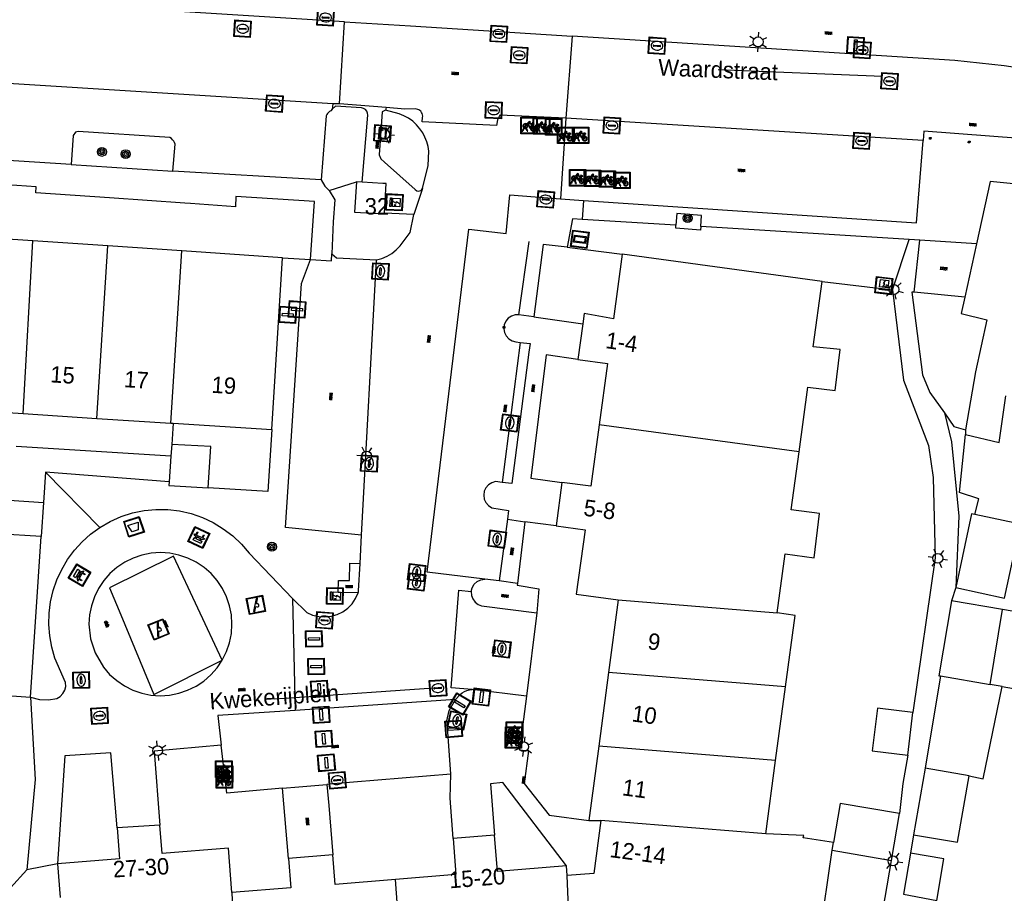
# Model space of a CAD drawing. Header units: metres. Extents: x 93870 to 95789, y 463036 to 464040.
# Tile 237 of 256: x 94684 to 94744, y 463854 to 463907. Entities that reach past the tile are written whole.
import ezdxf
from ezdxf.enums import TextEntityAlignment as Align

# ---------------------------------------------------------------- set-up
doc = ezdxf.new("R2010")
doc.units = ezdxf.units.M
doc.header["$LTSCALE"] = 25.4
for name, color, linetype in [('B_BEBOUWINGSGRENS_0', 1, 'Continuous'), ('B_LUIFEL_1', 200, 'Continuous'), ('B_TUSSENMUUR_0', 7, 'Continuous'), ('G_GRENS_ALGEMEEN_0', 7, 'Continuous'), ('Q_AFVALBAK_0', 7, 'Continuous'), ('Q_BANK_0', 7, 'Continuous'), ('Q_BIGGENRUG_LIJN_0', 7, 'Continuous'), ('Q_BOOM_0', 3, 'Continuous'), ('Q_BRANDKRAAN_0', 5, 'Continuous'), ('Q_ELEKTRAKAST_0', 7, 'Continuous'), ('Q_FIETSENREK_0', 6, 'Continuous'), ('Q_INSPECTIE_OF_RIOOLPUT_0', 253, 'Continuous'), ('Q_KOLK_0', 254, 'Continuous'), ('Q_LICHTMAST_0', 2, 'Continuous'), ('Q_OPLAADPAAL_0', 7, 'Continuous'), ('Q_SPEELVOORZIENING_0', 45, 'Continuous'), ('Q_STRAATNAAMBORD_0', 7, 'Continuous'), ('Q_VERKEERSBORDPAAL_0', 40, 'Continuous'), ('Q_WATERLEIDINGPUT_0', 5, 'Continuous'), ('S_GBKN_SYMBOOL_GV_GROOT_0', 7, 'Continuous'), ('S_GBKN_SYMBOOL_OV_GROOT_0', 7, 'Continuous'), ('T_CULTUURGRENS_0', 76, 'Continuous'), ('T_HAAG_0', 87, 'Continuous'), ('T_HEK_0', 57, 'Continuous'), ('T_HEK_1', 57, 'Continuous'), ('T_MUUR_30CM_0', 10, 'Continuous'), ('V_WEGGRENS_0', 7, 'Continuous'), ('Z_GBKN_HUISNUMMER_0', 252, 'Continuous'), ('Z_STRAATNAAM_0', 252, 'Continuous')]:
    doc.layers.add(name, color=color, linetype=linetype)
doc.layers.add('Q_PAAL_STEEN_0', color=7, linetype='Continuous', true_color=0xa97373)
doc.layers.add('Q_PAALTJE_0', color=7, linetype='Continuous', true_color=0x666666)

# ---------------------------------------------------------------- blocks, each defined once
blk = doc.blocks.new('Q_AFVALBAK')
for points in [[(-0.5, 0.5), (0.5, 0.5), (0.5, -0.5), (-0.5, -0.5)], [(-0.336, 0.197), (0.331, 0.197), (0.19, -0.251), (-0.196, -0.251)]]:
    blk.add_lwpolyline(points, close=True)
blk.add_lwpolyline([(-0.442, 0.464), (0.438, 0.464, -0.414214), (0.459, 0.442), (0.459, -0.437, -0.414214), (0.438, -0.459), (-0.442, -0.459, -0.414214), (-0.463, -0.437), (-0.463, 0.442), (-0.463, 0.444), (-0.463, 0.446), (-0.463, 0.448), (-0.462, 0.45), (-0.461, 0.451), (-0.46, 0.453), (-0.459, 0.455), (-0.458, 0.456), (-0.457, 0.457), (-0.456, 0.459), (-0.454, 0.46), (-0.453, 0.461), (-0.451, 0.462), (-0.449, 0.462), (-0.447, 0.463), (-0.446, 0.463), (-0.444, 0.464), (-0.442, 0.464)], format="xyb")
blk = doc.blocks.new('Q_STRAATNAAMBORD')
for points in [[(-0.5, 0.5), (0.5, 0.5), (0.5, -0.5), (-0.5, -0.5)], [(-0.369, 0.22), (0.358, 0.22), (0.358, -0.214), (-0.369, -0.214)]]:
    blk.add_lwpolyline(points, close=True)
for points in [[(-0.442, 0.464), (0.438, 0.464, -0.414214), (0.459, 0.442), (0.459, -0.437, -0.414214), (0.438, -0.459), (-0.442, -0.459, -0.414214), (-0.463, -0.437), (-0.463, 0.442), (-0.463, 0.444), (-0.463, 0.446), (-0.463, 0.448), (-0.462, 0.45), (-0.461, 0.451), (-0.46, 0.453), (-0.459, 0.455), (-0.458, 0.456), (-0.457, 0.457), (-0.456, 0.459), (-0.454, 0.46), (-0.453, 0.461), (-0.451, 0.462), (-0.449, 0.462), (-0.447, 0.463), (-0.446, 0.463), (-0.444, 0.464), (-0.442, 0.464)], [(-0.287, 0.16), (0.281, 0.16, -0.414214), (0.303, 0.139), (0.303, -0.134, -0.414214), (0.281, -0.156), (-0.287, -0.156, -0.414214), (-0.308, -0.134), (-0.308, 0.139), (-0.308, 0.14), (-0.308, 0.142), (-0.307, 0.144), (-0.307, 0.146), (-0.306, 0.148), (-0.305, 0.149), (-0.304, 0.151), (-0.303, 0.152), (-0.302, 0.154), (-0.3, 0.155), (-0.299, 0.156), (-0.297, 0.157), (-0.296, 0.158), (-0.294, 0.159), (-0.292, 0.159), (-0.29, 0.16), (-0.288, 0.16), (-0.287, 0.16)]]:
    blk.add_lwpolyline(points, format="xyb")
blk = doc.blocks.new('Q_OPLAADPAAL')
for points in [[(-0.5, 0.5), (0.5, 0.5), (0.5, -0.5), (-0.5, -0.5)], [(-0.08, 0.333), (0.071, 0.333), (0.071, -0.329), (-0.08, -0.329)]]:
    blk.add_lwpolyline(points, close=True)
blk.add_lwpolyline([(-0.442, 0.464), (0.438, 0.464, -0.414214), (0.459, 0.442), (0.459, -0.437, -0.414214), (0.438, -0.459), (-0.442, -0.459, -0.414214), (-0.463, -0.437), (-0.463, 0.442), (-0.463, 0.444), (-0.463, 0.446), (-0.463, 0.448), (-0.462, 0.45), (-0.461, 0.451), (-0.46, 0.453), (-0.459, 0.455), (-0.458, 0.456), (-0.457, 0.457), (-0.456, 0.459), (-0.454, 0.46), (-0.453, 0.461), (-0.451, 0.462), (-0.449, 0.462), (-0.447, 0.463), (-0.446, 0.463), (-0.444, 0.464), (-0.442, 0.464)], format="xyb")
blk = doc.blocks.new('Q_ELEKTRAKAST')
for points in [[(-0.5, 0.5), (0.5, 0.5), (0.5, -0.5), (-0.5, -0.5)], [(-0.262, 0.264), (0.25, 0.264), (0.25, 0.187), (-0.262, 0.187)], [(-0.262, 0.107), (0.25, 0.107), (0.25, -0.332), (-0.262, -0.332)]]:
    blk.add_lwpolyline(points, close=True)
blk.add_lwpolyline([(-0.442, 0.464), (0.438, 0.464, -0.414214), (0.459, 0.442), (0.459, -0.437, -0.414214), (0.438, -0.459), (-0.442, -0.459, -0.414214), (-0.463, -0.437), (-0.463, 0.442), (-0.463, 0.444), (-0.463, 0.446), (-0.463, 0.448), (-0.462, 0.45), (-0.461, 0.451), (-0.46, 0.453), (-0.459, 0.455), (-0.458, 0.456), (-0.457, 0.457), (-0.456, 0.459), (-0.454, 0.46), (-0.453, 0.461), (-0.451, 0.462), (-0.449, 0.462), (-0.447, 0.463), (-0.446, 0.463), (-0.444, 0.464), (-0.442, 0.464)], format="xyb")
blk.add_lwpolyline([(-0.177, 0.001, -1), (-0.177, -0.069, -1)], format="xyb", close=True)
blk.add_lwpolyline([(0.044, 0.088), (-0.056, -0.112), (0.044, -0.112), (-0.056, -0.312)])
blk = doc.blocks.new('Q_LICHTMAST')
for points in [[(0, 0.3), (0, 0.6)], [(-0.26, 0.15), (-0.52, 0.3)], [(0.26, 0.15), (0.52, 0.3)], [(-0.26, -0.15), (-0.52, -0.3)], [(0, -0.3), (0, -0.6)], [(0.26, -0.15), (0.52, -0.3)]]:
    blk.add_lwpolyline(points)
blk.add_circle((0, 0), 0.3)
blk = doc.blocks.new('Q_VERKEERSBORDPAAL')
for points in [[(-0.5, 0.5), (0.5, 0.5), (0.5, -0.5), (-0.5, -0.5)], [(-0.08, 0.333), (0.071, 0.333), (0.071, -0.329), (-0.08, -0.329)]]:
    blk.add_lwpolyline(points, close=True)
blk.add_lwpolyline([(-0.442, 0.464), (0.438, 0.464, -0.414214), (0.459, 0.442), (0.459, -0.437, -0.414214), (0.438, -0.459), (-0.442, -0.459, -0.414214), (-0.463, -0.437), (-0.463, 0.442), (-0.463, 0.444), (-0.463, 0.446), (-0.463, 0.448), (-0.462, 0.45), (-0.461, 0.451), (-0.46, 0.453), (-0.459, 0.455), (-0.458, 0.456), (-0.457, 0.457), (-0.456, 0.459), (-0.454, 0.46), (-0.453, 0.461), (-0.451, 0.462), (-0.449, 0.462), (-0.447, 0.463), (-0.446, 0.463), (-0.444, 0.464), (-0.442, 0.464)], format="xyb")
blk = doc.blocks.new('Q_PAAL_STEEN')
for points in [[(-0.5, 0.5), (0.5, 0.5), (0.5, -0.5), (-0.5, -0.5)], [(-0.08, 0.333), (0.071, 0.333), (0.071, -0.329), (-0.08, -0.329)]]:
    blk.add_lwpolyline(points, close=True)
blk.add_lwpolyline([(-0.442, 0.464), (0.438, 0.464, -0.414214), (0.459, 0.442), (0.459, -0.437, -0.414214), (0.438, -0.459), (-0.442, -0.459, -0.414214), (-0.463, -0.437), (-0.463, 0.442), (-0.463, 0.444), (-0.463, 0.446), (-0.463, 0.448), (-0.462, 0.45), (-0.461, 0.451), (-0.46, 0.453), (-0.459, 0.455), (-0.458, 0.456), (-0.457, 0.457), (-0.456, 0.459), (-0.454, 0.46), (-0.453, 0.461), (-0.451, 0.462), (-0.449, 0.462), (-0.447, 0.463), (-0.446, 0.463), (-0.444, 0.464), (-0.442, 0.464)], format="xyb")
blk = doc.blocks.new('Q_PAALTJE')
at = {"color": 251, "true_color": 0x666666, "xscale": 0.1, "yscale": 0.1, "zscale": 0.01}
blk.add_blockref('Q_PAAL_STEEN', (0, 0), dxfattribs=at)
blk = doc.blocks.new('Q_KOLK')
blk.add_lwpolyline([(-0.5, 0.5), (0.5, 0.5), (0.5, -0.5), (-0.5, -0.5)], close=True)
for points in [[(-0.442, 0.464), (0.438, 0.464, -0.414214), (0.459, 0.442), (0.459, -0.437, -0.414214), (0.438, -0.459), (-0.442, -0.459, -0.414214), (-0.463, -0.437), (-0.463, 0.442, -0.414214), (-0.442, 0.464)], [(-0.345, 0.105, 0.380426), (-0.276, -0.18)], [(-0.008, 0.266, 0.240218), (-0.345, 0.105)], [(-0.194, 0.045, 0.853344), (-0.194, -0.032)], [(0.331, 0.111, 0.240191), (-0.008, 0.266)], [(0.185, -0.032, 0.849746), (0.185, 0.045)], [(0.267, -0.176, 0.380426), (0.331, 0.111)], [(-0.276, -0.18, 0.148452), (0.012, -0.257)], [(0.012, -0.257, 0.131742), (0.267, -0.176)]]:
    blk.add_lwpolyline(points, format="xyb")
for points in [[(-0.194, 0.045), (0.185, 0.045)], [(0.185, -0.032), (-0.194, -0.032)]]:
    blk.add_lwpolyline(points)
blk = doc.blocks.new('Q_INSPECTIE_OF_RIOOLPUT')
blk.add_lwpolyline([(-0.5, 0.5), (0.5, 0.5), (0.5, -0.5), (-0.5, -0.5)], close=True)
for points in [[(-0.442, 0.464), (0.438, 0.464, -0.414214), (0.459, 0.442), (0.459, -0.437, -0.414214), (0.438, -0.459), (-0.442, -0.459, -0.414214), (-0.463, -0.437), (-0.463, 0.442), (-0.463, 0.444), (-0.463, 0.446), (-0.463, 0.448), (-0.462, 0.45), (-0.461, 0.451), (-0.46, 0.453), (-0.459, 0.455), (-0.458, 0.456), (-0.457, 0.457), (-0.456, 0.459), (-0.454, 0.46), (-0.453, 0.461), (-0.451, 0.462), (-0.449, 0.462), (-0.447, 0.463), (-0.446, 0.463), (-0.444, 0.464), (-0.442, 0.464)], [(-0.345, 0.105, 0.380426), (-0.276, -0.18)], [(-0.008, 0.266, 0.240218), (-0.345, 0.105)], [(-0.194, 0.045, 0.853344), (-0.194, -0.032)], [(0.331, 0.111, 0.240191), (-0.008, 0.266)], [(0.185, -0.032, 0.849746), (0.185, 0.045)], [(0.267, -0.176, 0.380426), (0.331, 0.111)], [(-0.276, -0.18, 0.148452), (0.012, -0.257)], [(0.012, -0.257, 0.131742), (0.267, -0.176)]]:
    blk.add_lwpolyline(points, format="xyb")
for points in [[(-0.194, 0.045), (0.185, 0.045)], [(0.185, -0.032), (-0.194, -0.032)]]:
    blk.add_lwpolyline(points)
blk = doc.blocks.new('Q_WATERLEIDINGPUT')
blk.add_lwpolyline([(-0.5, 0.5), (0.5, 0.5), (0.5, -0.5), (-0.5, -0.5)], close=True)
for points in [[(-0.442, 0.464), (0.438, 0.464, -0.414214), (0.459, 0.442), (0.459, -0.437, -0.414214), (0.438, -0.459), (-0.442, -0.459, -0.414214), (-0.463, -0.437), (-0.463, 0.442), (-0.463, 0.444), (-0.463, 0.446), (-0.463, 0.448), (-0.462, 0.45), (-0.461, 0.451), (-0.46, 0.453), (-0.459, 0.455), (-0.458, 0.456), (-0.457, 0.457), (-0.456, 0.459), (-0.454, 0.46), (-0.453, 0.461), (-0.451, 0.462), (-0.449, 0.462), (-0.447, 0.463), (-0.446, 0.463), (-0.444, 0.464), (-0.442, 0.464)], [(-0.345, 0.105, 0.380426), (-0.276, -0.18)], [(-0.008, 0.266, 0.240218), (-0.345, 0.105)], [(-0.194, 0.045, 0.853344), (-0.194, -0.032)], [(0.331, 0.111, 0.240191), (-0.008, 0.266)], [(0.185, -0.032, 0.849746), (0.185, 0.045)], [(0.267, -0.176, 0.380426), (0.331, 0.111)], [(-0.276, -0.18, 0.148452), (0.012, -0.257)], [(0.012, -0.257, 0.131742), (0.267, -0.176)]]:
    blk.add_lwpolyline(points, format="xyb")
for points in [[(-0.194, 0.045), (0.185, 0.045)], [(0.185, -0.032), (-0.194, -0.032)]]:
    blk.add_lwpolyline(points)
blk = doc.blocks.new('Q_BRANDKRAAN')
blk.add_lwpolyline([(-0.5, 0.5), (0.5, 0.5), (0.5, -0.5), (-0.5, -0.5)], close=True)
for points in [[(-0.442, 0.464), (0.438, 0.464, -0.414214), (0.459, 0.442), (0.459, -0.437, -0.414214), (0.438, -0.459), (-0.442, -0.459, -0.414214), (-0.463, -0.437), (-0.463, 0.442), (-0.463, 0.444), (-0.463, 0.446), (-0.463, 0.448), (-0.462, 0.45), (-0.461, 0.451), (-0.46, 0.453), (-0.459, 0.455), (-0.458, 0.456), (-0.457, 0.457), (-0.456, 0.459), (-0.454, 0.46), (-0.453, 0.461), (-0.451, 0.462), (-0.449, 0.462), (-0.447, 0.463), (-0.446, 0.463), (-0.444, 0.464), (-0.442, 0.464)], [(-0.345, 0.105, 0.380426), (-0.276, -0.18)], [(-0.008, 0.266, 0.240218), (-0.345, 0.105)], [(-0.194, 0.045, 0.853344), (-0.194, -0.032)], [(0.331, 0.111, 0.240191), (-0.008, 0.266)], [(0.185, -0.032, 0.849746), (0.185, 0.045)], [(0.267, -0.176, 0.380426), (0.331, 0.111)], [(-0.276, -0.18, 0.148452), (0.012, -0.257)], [(0.012, -0.257, 0.131742), (0.267, -0.176)]]:
    blk.add_lwpolyline(points, format="xyb")
for points in [[(-0.194, 0.045), (0.185, 0.045)], [(0.185, -0.032), (-0.194, -0.032)]]:
    blk.add_lwpolyline(points)
blk = doc.blocks.new('Q_FIETSENREK')
for points in [[(-0.5, 0.5), (0.5, 0.5), (0.5, -0.5), (-0.5, -0.5)], [(-0.063, 0.145), (0.184, 0.054), (0.037, -0.093)]]:
    blk.add_lwpolyline(points, close=True)
for points in [[(-0.442, 0.464), (0.438, 0.464, -0.414214), (0.459, 0.442), (0.459, -0.437, -0.414214), (0.438, -0.459), (-0.442, -0.459, -0.414214), (-0.463, -0.437), (-0.463, 0.442), (-0.463, 0.444), (-0.463, 0.446), (-0.463, 0.448), (-0.462, 0.45), (-0.461, 0.451), (-0.46, 0.453), (-0.459, 0.455), (-0.458, 0.456), (-0.457, 0.457), (-0.456, 0.459), (-0.454, 0.46), (-0.453, 0.461), (-0.451, 0.462), (-0.449, 0.462), (-0.447, 0.463), (-0.446, 0.463), (-0.444, 0.464), (-0.442, 0.464)], [(-0.181, 0.106, 0.847256), (-0.324, -0.144)], [(-0.193, 0.075, 0.842492), (-0.305, -0.118)], [(-0.171, 0.065, 0.053288), (-0.193, 0.075)], [(-0.185, -0.134, 0.502492), (-0.147, 0.044)], [(-0.149, 0.089, 0.06236), (-0.181, 0.106)], [(-0.165, -0.161, 0.494489), (-0.125, 0.068)], [(-0.324, -0.144, 0.089606), (-0.421, -0.348)], [(-0.296, -0.162, 0.110942), (-0.375, -0.348)], [(-0.294, -0.105, 0.006942), (-0.305, -0.118)], [(-0.296, -0.162, 0.02458), (-0.283, -0.168)], [(-0.212, -0.105, 0.381614), (-0.294, -0.105)], [(-0.283, -0.168, 0.148109), (-0.198, -0.173)], [(-0.223, -0.136, 0.533998), (-0.276, -0.136)], [(-0.276, -0.136, 0.009682), (-0.271, -0.138)], [(-0.271, -0.138, 0.120201), (-0.218, -0.144)], [(-0.218, -0.144, 0.003554), (-0.223, -0.136)], [(-0.185, -0.134, 0.017985), (-0.212, -0.105)], [(-0.122, -0.348, 0.075837), (-0.198, -0.173)], [(-0.075, -0.348, 0.094234), (-0.165, -0.161)], [(0.095, -0.16, 0.385208), (0.186, -0.333)], [(0.209, -0.054, 0.224648), (0.108, -0.128)], [(0.126, -0.171, 0.376993), (0.197, -0.303)], [(0.212, -0.086, 0.20829), (0.139, -0.139)], [(0.186, -0.333, 1), (0.287, -0.06)], [(0.197, -0.303, 1), (0.276, -0.09)], [(0.287, -0.06, 0.086253), (0.238, -0.051)], [(0.276, -0.09, 0.079305), (0.241, -0.083)]]:
    blk.add_lwpolyline(points, format="xyb")
for points in [[(-0.171, 0.065), (-0.263, -0.038), (-0.239, -0.059), (-0.147, 0.044)], [(0.081, 0.221), (-0.003, 0.252), (-0.149, 0.089)], [(-0.125, 0.068), (-0.086, 0.111), (0.018, -0.131), (0.095, -0.16)], [(0.238, -0.051), (0.229, 0.053), (0.261, 0.093), (0.302, 0.078), (0.314, 0.11), (0.192, 0.155), (0.18, 0.123), (0.231, 0.104), (0.207, 0.076), (-0.04, 0.167), (0, 0.216), (0.07, 0.191), (0.081, 0.221)], [(0.209, -0.054), (0.199, 0.029), (0.057, -0.108)], [(-0.421, -0.348), (-0.375, -0.348)], [(-0.122, -0.348), (-0.075, -0.348)], [(0.057, -0.108), (0.108, -0.128)], [(0.126, -0.171), (0.253, -0.218), (0.241, -0.083)], [(0.139, -0.139), (0.222, -0.17), (0.212, -0.086)]]:
    blk.add_lwpolyline(points)
blk = doc.blocks.new('Q_SPEELVOORZIENING')
blk.add_lwpolyline([(-0.5, 0.5), (0.5, 0.5), (0.5, -0.5), (-0.5, -0.5)], close=True)
for points in [[(-0.442, 0.464), (0.438, 0.464, -0.414214), (0.459, 0.442), (0.459, -0.437, -0.414214), (0.438, -0.459), (-0.442, -0.459, -0.414214), (-0.463, -0.437), (-0.463, 0.442), (-0.463, 0.444), (-0.463, 0.446), (-0.463, 0.448), (-0.462, 0.45), (-0.461, 0.451), (-0.46, 0.453), (-0.459, 0.455), (-0.458, 0.456), (-0.457, 0.457), (-0.456, 0.459), (-0.454, 0.46), (-0.453, 0.461), (-0.451, 0.462), (-0.449, 0.462), (-0.447, 0.463), (-0.446, 0.463), (-0.444, 0.464), (-0.442, 0.464)], [(-0.363, 0.198, 1.168313), (-0.386, 0.141)], [(-0.087, 0.021, 0.778987), (-0.04, -0.167)], [(-0.04, -0.167, 0.508825), (0.056, -0.036)], [(0.355, -0.156, 1.031322), (0.378, -0.1)]]:
    blk.add_lwpolyline(points, format="xyb")
for points in [[(-0.386, 0.141), (-0.087, 0.021)], [(-0.363, 0.198), (0.378, -0.1)], [(0.056, -0.036), (0.355, -0.156)]]:
    blk.add_lwpolyline(points)
blk = doc.blocks.new('Q_BANK')
blk.add_lwpolyline([(-0.5, 0.5), (0.5, 0.5), (0.5, -0.5), (-0.5, -0.5)], close=True)
blk.add_lwpolyline([(-0.442, 0.464), (0.438, 0.464, -0.414214), (0.459, 0.442), (0.459, -0.437, -0.414214), (0.438, -0.459), (-0.442, -0.459, -0.414214), (-0.463, -0.437), (-0.463, 0.442), (-0.463, 0.444), (-0.463, 0.446), (-0.463, 0.448), (-0.462, 0.45), (-0.461, 0.451), (-0.46, 0.453), (-0.459, 0.455), (-0.458, 0.456), (-0.457, 0.457), (-0.456, 0.459), (-0.454, 0.46), (-0.453, 0.461), (-0.451, 0.462), (-0.449, 0.462), (-0.447, 0.463), (-0.446, 0.463), (-0.444, 0.464), (-0.442, 0.464)], format="xyb")
for points in [[(-0.267, 0.022), (-0.366, -0.078)], [(-0.18, 0.132), (-0.267, 0.132), (-0.267, 0.276)], [(-0.267, 0.276), (0.258, 0.276), (0.258, 0.132), (0.173, 0.132)], [(-0.18, 0.022), (-0.267, 0.022)], [(-0.267, 0.022), (-0.18, 0.022)], [(-0.18, 0.022), (-0.18, 0.132)], [(-0.18, 0.132), (-0.144, 0.132)], [(-0.144, 0.132), (-0.144, 0.022)], [(0.131, 0.132), (-0.144, 0.132)], [(0.131, 0.022), (-0.144, 0.022)], [(-0.144, 0.022), (0.131, 0.022)], [(0.131, 0.022), (-0.144, 0.022)], [(-0.144, 0.022), (0.131, 0.022)], [(-0.144, 0.022), (0.131, 0.022)], [(0.131, 0.022), (0.131, 0.132)], [(0.131, 0.132), (0.173, 0.132)], [(0.173, 0.132), (0.173, 0.022)], [(0.173, 0.022), (0.255, 0.022)], [(0.173, 0.022), (0.255, 0.022)], [(0.255, 0.022), (0.357, -0.078)], [(-0.236, -0.078), (-0.366, -0.078)], [(-0.192, -0.078), (-0.192, -0.27), (-0.236, -0.27), (-0.236, -0.078)], [(-0.236, -0.078), (-0.192, -0.078)], [(0.183, -0.078), (-0.192, -0.078)], [(0.226, -0.078), (0.226, -0.268), (0.183, -0.268), (0.183, -0.078)], [(0.183, -0.078), (0.226, -0.078)], [(0.357, -0.078), (0.226, -0.078)]]:
    blk.add_lwpolyline(points)
blk = doc.blocks.new('Q_BOOM')
for radius in [0.27, 0.18, 0.09]:
    blk.add_circle((0, 0), radius)
blk = doc.blocks.new('S_GBKN_SYMBOOL_OV_GROOT')
for points in [[(-0.21875, 0.0625), (0.21875, 0.0625)], [(-0.21875, 0), (0.21875, 0)], [(-0.1875, 0.0625), (-0.1875, 0)], [(-0.125, 0.09375), (-0.125, 0.0625)], [(-0.125, 0), (-0.125, -0.0625)], [(-0.0625, 0.0625), (-0.0625, 0)], [(0, 0.09375), (0, 0.0625)], [(0, 0), (0, -0.0625)], [(0.0625, 0.0625), (0.0625, 0)], [(0.125, 0.09375), (0.125, 0.0625)], [(0.125, 0), (0.125, -0.0625)], [(0.1875, 0.0625), (0.1875, 0)], [(-0.21875, -0.0625), (0.21875, -0.0625)], [(-0.1875, -0.0625), (-0.1875, -0.09375)], [(-0.0625, -0.0625), (-0.0625, -0.09375)], [(0.0625, -0.0625), (0.0625, -0.09375)], [(0.1875, -0.0625), (0.1875, -0.09375)]]:
    blk.add_lwpolyline(points)
blk = doc.blocks.new('S_GBKN_SYMBOOL_GV_GROOT')
for points in [[(-0.1875, 0.03125), (-0.09375, 0.09375)], [(-0.1875, -0.0625), (0.0625, 0.09375)], [(-0.1875, 0.09375), (0.125, -0.09375)], [(-0.1875, 0), (-0.03125, -0.09375)], [(-0.125, -0.09375), (0.1875, 0.09375)], [(-0.0625, 0.09375), (0.1875, -0.0625)], [(0.03125, -0.09375), (0.1875, 0)], [(0.09375, 0.09375), (0.1875, 0.03125)]]:
    blk.add_lwpolyline(points)

msp = doc.modelspace()

# ---------------------------------------------------------------- linework, layer by layer
at = {"layer": 'B_BEBOUWINGSGRENS_0'}
for p, q in [((94704.865, 463896.953), (94704.513, 463896.975)), ((94706.221, 463895.064), (94706.295, 463896.52)), ((94684.823, 463893.376), (94680.503, 463893.665)), ((94689.395, 463893.071), (94684.823, 463893.376)), ((94693.889, 463892.77), (94689.395, 463893.071)), ((94742.213, 463893.197), (94741.501, 463889.965)), ((94700.02, 463892.36), (94693.889, 463892.77)), ((94732.83, 463890.92), (94720.67, 463892.57)), ((94699.36, 463881.91), (94700.02, 463892.36)), ((94718.273, 463888.347), (94717.97, 463886.18)), ((94679.84, 463883.159), (94684.231, 463882.878)), ((94684.231, 463882.878), (94688.724, 463882.591)), ((94688.724, 463882.591), (94693.215, 463882.303)), ((94693.215, 463882.303), (94693.355, 463882.294)), ((94693.355, 463882.294), (94699.36, 463881.91)), ((94741.547, 463881.896), (94741.549, 463881.607)), ((94693.272, 463880.997), (94693.223, 463880.289)), ((94693.223, 463880.289), (94693.116, 463878.734)), ((94717, 463878.7), (94716.65, 463876.06)), ((94685.34, 463875.41), (94680.748, 463875.695)), ((94684.68, 463865.65), (94685.34, 463875.41)), ((94720.43, 463871.55), (94719.843, 463867.131)), ((94743.81, 463870.97), (94740.7, 463871.5)), ((94743.04, 463866.41), (94743.81, 463870.97)), ((94719.843, 463867.131), (94719.25, 463862.664)), ((94740.039, 463866.927), (94743.04, 463866.41)), ((94730.002, 463861.796), (94730.604, 463866.262)), ((94738.036, 463862.114), (94738.355, 463864.709)), ((94719.25, 463862.664), (94718.65, 463858.15)), ((94729.4, 463857.33), (94730.002, 463861.796)), ((94739.087, 463861.329), (94738.397, 463857.272)), ((94741.772, 463860.85), (94739.087, 463861.329)), ((94737.044, 463855.711), (94737.534, 463858.557)), ((94692.56, 463857.85), (94689.95, 463857.69)), ((94718.65, 463858.15), (94719.37, 463858.14)), ((94712.91, 463857.24), (94710.39, 463857.04)), ((94733.431, 463856.334), (94733.512, 463856.804)), ((94703.07, 463856.06), (94700.37, 463855.84)), ((94733.431, 463856.334), (94737.044, 463855.711)), ((94738.207, 463856.153), (94737.785, 463853.67)), ((94686.325, 463855.512), (94686.492, 463853.456)), ((94717.33, 463854.79), (94717.28, 463855.39))]:
    msp.add_line(p, q, dxfattribs=at)
for points in [[(94704.513, 463896.975), (94704.4, 463895.128), (94706.219, 463895.023), (94706.221, 463895.064)], [(94706.295, 463896.52), (94706.312, 463896.865), (94706.121, 463896.877), (94704.865, 463896.953)], [(94747.121, 463896.595), (94743.05, 463897), (94742.213, 463893.197)], [(94720.67, 463892.57), (94720.14, 463888.65), (94718.36, 463888.97), (94718.273, 463888.347)], [(94731.427, 463880.546), (94731.96, 463884.49), (94733.63, 463884.29), (94733.92, 463886.77), (94732.29, 463886.95), (94732.83, 463890.92)], [(94741.501, 463889.965), (94741.28, 463888.96), (94742.852, 463888.581), (94742.16, 463885.43), (94741.547, 463881.896)], [(94717.97, 463886.18), (94719.77, 463885.92), (94719.27, 463882.19)], [(94741.549, 463881.607), (94743.6, 463881.13), (94744.01, 463883.96)], [(94719.27, 463882.19), (94718.77, 463878.46), (94717, 463878.7)], [(94695.489, 463878.37), (94695.649, 463880.875), (94693.272, 463880.997)], [(94730.1, 463870.77), (94730.59, 463874.35), (94732.35, 463874.12), (94732.68, 463876.8), (94730.95, 463877.02), (94731.427, 463880.546)], [(94693.116, 463878.734), (94693.1, 463878.503), (94695.489, 463878.37)], [(94742.109, 463876.756), (94741.92, 463876.79), (94740.963, 463872.301)], [(94740.963, 463872.301), (94743.92, 463871.65), (94744.89, 463876.15), (94742.109, 463876.756)], [(94716.65, 463876.06), (94718.41, 463875.82), (94717.88, 463871.9), (94720.43, 463871.55)], [(94740.7, 463871.5), (94739.93, 463866.94), (94740.039, 463866.927)], [(94730.604, 463866.262), (94731.19, 463870.61), (94730.1, 463870.77)], [(94682.28, 463858.6), (94682.6, 463863.42), (94682.22, 463863.44), (94682.37, 463865.81), (94684.68, 463865.65)], [(94738.355, 463864.709), (94736.188, 463864.976), (94735.868, 463862.38), (94738.036, 463862.114)], [(94738.397, 463857.272), (94741.059, 463856.819), (94741.772, 463860.85)], [(94737.534, 463858.557), (94733.922, 463859.179), (94733.512, 463856.804)], [(94689.95, 463857.69), (94690.099, 463855.81), (94686.325, 463855.512)], [(94696.94, 463853.76), (94696.73, 463856.45), (94692.7, 463856.13), (94692.56, 463857.85)], [(94719.37, 463858.14), (94718.94, 463854.92), (94717.33, 463854.79)], [(94717.28, 463855.39), (94713.09, 463855.05), (94712.91, 463857.24)], [(94733.512, 463856.804), (94731.68, 463857.08), (94731.71, 463857.22), (94729.4, 463857.33)], [(94710.39, 463857.04), (94710.56, 463854.85), (94706.885, 463854.555)], [(94706.885, 463854.555), (94703.21, 463854.26), (94703.07, 463856.06)], [(94730.245, 463841.887), (94731.66, 463841.98), (94732.93, 463851.12), (94732.7, 463851.15), (94733.431, 463856.334)], [(94737.785, 463853.67), (94739.808, 463853.28), (94740.238, 463855.808), (94738.207, 463856.153)], [(94700.37, 463855.84), (94700.52, 463854.05), (94696.94, 463853.76)]]:
    msp.add_lwpolyline(points, dxfattribs=at)
at = {"layer": 'B_LUIFEL_1'}
msp.add_line((94743.775, 463866.283), (94743.04, 463866.41), dxfattribs=at)
for points in [[(94743.775, 463866.283), (94746.071, 463865.888), (94747.112, 463870.041), (94747.2, 463870.392), (94743.81, 463870.97)], [(94741.772, 463860.85), (94742.626, 463860.675), (94743.775, 463866.283)]]:
    msp.add_lwpolyline(points, dxfattribs=at)
at = {"layer": 'B_TUSSENMUUR_0'}
for p, q in [((94684.231, 463882.878), (94684.823, 463893.376)), ((94688.724, 463882.591), (94689.395, 463893.071)), ((94693.215, 463882.303), (94693.889, 463892.77)), ((94731.427, 463880.546), (94719.27, 463882.19)), ((94720.43, 463871.55), (94730.1, 463870.77)), ((94730.604, 463866.262), (94719.843, 463867.131)), ((94730.002, 463861.796), (94719.25, 463862.664)), ((94729.4, 463857.33), (94719.37, 463858.14)), ((94717.85, 463842.01), (94717.33, 463854.79)), ((94707.789, 463841.619), (94706.885, 463854.555)), ((94696.94, 463853.76), (94697.26, 463844.23))]:
    msp.add_line(p, q, dxfattribs=at)
at = {"layer": 'G_GRENS_ALGEMEEN_0'}
for p, q in [((94717.329, 463893.009), (94720.67, 463892.57)), ((94737.107, 463890.414), (94738.117, 463893.463)), ((94738.418, 463890.258), (94738.765, 463893.42)), ((94737.73, 463860.4), (94737.534, 463858.557))]:
    msp.add_line(p, q, dxfattribs=at)
for points in [[(94725.452, 463894.248), (94725.436, 463894.033), (94723.925, 463894.148), (94723.94, 463894.342)], [(94740.268, 463882.919), (94740.69, 463881.16), (94741.14, 463876.64), (94740.963, 463872.301)], [(94699.36, 463881.91), (94699.122, 463878.141), (94695.489, 463878.37)], [(94704.606, 463871.983), (94703.405, 463872.009), (94703.42, 463872.725), (94704.08, 463872.725), (94704.104, 463873.786), (94704.728, 463873.773)], [(94733.82, 463838.1), (94735.24, 463845.17), (94737.044, 463855.711)]]:
    msp.add_lwpolyline(points, dxfattribs=at)
at = {"layer": 'Q_BIGGENRUG_LIJN_0'}
for p, q in [((94714.392, 463888.892), (94715.005, 463893.349)), ((94714.476, 463887.206), (94713.373, 463878.699))]:
    msp.add_line(p, q, dxfattribs=at)
at = {"layer": 'T_CULTUURGRENS_0'}
for p, q in [((94702.859, 463896.444), (94704.513, 463896.975)), ((94688.904, 463875.964), (94685.604, 463879.316))]:
    msp.add_line(p, q, dxfattribs=at)
at = {"layer": 'T_HAAG_0'}
msp.add_lwpolyline([(94742.109, 463876.756), (94742.37, 463877.7), (94741.18, 463878.09), (94741.549, 463881.607)], dxfattribs=at)
at = {"layer": 'T_HEK_0'}
for p, q in [((94685.01, 463896.306), (94685.034, 463896.675)), ((94700.02, 463892.36), (94701.72, 463892.25)), ((94732.83, 463890.92), (94737.107, 463890.414)), ((94741.501, 463889.965), (94738.418, 463890.258)), ((94693.355, 463882.294), (94693.272, 463880.997)), ((94740.963, 463872.301), (94740.7, 463871.5)), ((94738.036, 463862.114), (94737.73, 463860.4)), ((94738.397, 463857.272), (94738.207, 463856.153))]:
    msp.add_line(p, q, dxfattribs=at)
for points in [[(94737.107, 463890.414), (94737.78, 463884.92), (94739.29, 463880.95), (94739.58, 463879), (94739.7, 463874.11), (94738.355, 463864.709)], [(94738.418, 463890.258), (94738.29, 463890.27), (94738.93, 463885.24), (94739.39, 463884.17), (94740.268, 463882.919)], [(94740.268, 463882.919), (94740.84, 463882.1), (94741.547, 463881.896)], [(94684.68, 463865.65), (94684.972, 463860.626), (94684.463, 463855.139)], [(94684.463, 463855.139), (94683.476, 463854.04), (94682.24, 463854.051), (94679.864, 463854.164), (94679.83, 463854.31)]]:
    msp.add_lwpolyline(points, dxfattribs=at)
at = {"layer": 'T_HEK_1'}
msp.add_line((94740.039, 463866.927), (94739.087, 463861.329), dxfattribs=at)
at = {"layer": 'T_MUUR_30CM_0'}
for p, q in [((94685.604, 463879.316), (94685.48, 463877.485)), ((94693.116, 463878.734), (94685.604, 463879.316)), ((94685.48, 463877.485), (94685.34, 463875.41))]:
    msp.add_line(p, q, dxfattribs=at)
at = {"layer": 'V_WEGGRENS_0'}
for p, q in [((94703.789, 463906.701), (94663.636, 463909.232)), ((94703.472, 463901.707), (94703.789, 463906.701)), ((94717.622, 463905.83), (94717.235, 463900.842)), ((94703.075, 463901.709), (94663.413, 463904.189)), ((94703.075, 463901.709), (94703.035, 463901.391)), ((94703.472, 463901.707), (94703.075, 463901.709)), ((94706.317, 463901.488), (94703.472, 463901.707)), ((94706.317, 463901.488), (94706.278, 463901.331)), ((94717.235, 463900.842), (94716.917, 463895.929)), ((94738.975, 463899.491), (94717.235, 463900.842)), ((94687.153, 463898.018), (94663.018, 463899.581)), ((94687.153, 463898.018), (94693.352, 463897.612)), ((94685.034, 463896.675), (94673.758, 463897.415)), ((94702.356, 463897.089), (94693.352, 463897.612)), ((94708.523, 463896.572), (94707.997, 463894.993)), ((94701.72, 463892.25), (94701.96, 463895.772)), ((94716.917, 463895.929), (94718.314, 463895.838)), ((94718.314, 463895.838), (94718.239, 463894.69)), ((94707.997, 463894.993), (94706.221, 463895.064)), ((94725.452, 463894.248), (94725.504, 463894.927)), ((94723.94, 463894.342), (94718.239, 463894.69)), ((94738.117, 463893.463), (94725.452, 463894.248)), ((94738.765, 463893.42), (94738.117, 463893.463)), ((94742.213, 463893.197), (94738.765, 463893.42)), ((94704.818, 463875.491), (94705.726, 463892.239)), ((94715.292, 463888.764), (94714.392, 463888.892)), ((94715.292, 463888.764), (94718.273, 463888.347)), ((94693.223, 463880.289), (94683.821, 463880.872)), ((94713.694, 463876.454), (94713.194, 463872.704)), ((94713.694, 463876.454), (94714.758, 463876.31)), ((94714.758, 463876.31), (94714.305, 463872.548)), ((94716.65, 463876.06), (94714.758, 463876.31)), ((94704.728, 463873.773), (94704.818, 463875.491)), ((94696.334, 463867.885), (94693.383, 463874.218)), ((94713.194, 463872.704), (94712.319, 463872.816)), ((94714.305, 463872.548), (94713.194, 463872.704)), ((94700.613, 463871.648), (94700.758, 463865.616)), ((94715.484, 463870.761), (94714.845, 463865.7)), ((94696.037, 463867.425), (94696.334, 463867.885)), ((94714.845, 463865.7), (94711.539, 463866.097)), ((94700.758, 463865.616), (94700.777, 463864.832)), ((94710.538, 463865.489), (94700.777, 463864.832)), ((94700.37, 463855.84), (94700.013, 463860.099)), ((94686.325, 463855.512), (94684.463, 463855.139))]:
    msp.add_line(p, q, dxfattribs=at)
for points in [[(94703.789, 463906.701), (94707.806, 463906.452), (94713.515, 463906.102), (94717.622, 463905.83)], [(94746.355, 463903.665), (94743.903, 463904.021), (94740.906, 463904.34), (94717.622, 463905.83)], [(94703.035, 463901.391), (94702.955, 463901.279), (94702.876, 463901.243), (94702.806, 463901.193), (94702.746, 463901.131), (94702.698, 463901.059), (94702.664, 463900.979), (94702.356, 463897.089)], [(94704.865, 463896.953), (94705.198, 463901.023), (94705.187, 463901.152), (94705.138, 463901.272), (94705.054, 463901.371), (94704.945, 463901.44), (94704.82, 463901.473), (94703.225, 463901.563), (94703.035, 463901.391)], [(94717.235, 463900.842), (94713.232, 463901.02), (94713.086, 463900.736), (94713.021, 463900.407), (94708.514, 463900.626), (94708.536, 463900.886), (94708.539, 463900.967), (94708.529, 463901.048), (94708.504, 463901.125), (94708.465, 463901.197), (94708.415, 463901.261), (94708.361, 463901.31), (94708.3, 463901.35), (94708.233, 463901.379), (94708.163, 463901.398), (94708.09, 463901.405), (94707.455, 463901.4), (94706.317, 463901.488)], [(94706.278, 463901.331), (94706.078, 463901.226), (94705.898, 463898.623), (94705.996, 463898.374), (94706.222, 463898.171), (94708.074, 463896.497), (94708.19, 463896.425), (94708.268, 463896.412), (94708.347, 463896.422), (94708.419, 463896.454), (94708.48, 463896.505), (94708.523, 463896.572)], [(94708.523, 463896.572), (94708.861, 463897.974), (94708.912, 463898.836), (94708.865, 463899.128), (94708.786, 463899.413), (94708.677, 463899.689), (94708.539, 463899.95), (94708.373, 463900.195), (94708.166, 463900.436), (94707.933, 463900.651), (94707.676, 463900.838), (94707.399, 463900.993), (94707.106, 463901.115), (94706.278, 463901.331)], [(94693.396, 463899.45), (94693.33, 463899.531), (94693.253, 463899.602), (94693.165, 463899.659), (94687.586, 463900.033), (94687.428, 463899.984), (94687.271, 463899.796), (94687.153, 463898.018)], [(94750.987, 463899.133), (94739.021, 463900.047), (94738.975, 463899.491)], [(94693.352, 463897.612), (94693.487, 463899.262), (94693.449, 463899.36), (94693.396, 463899.45)], [(94718.314, 463895.838), (94738.56, 463894.48), (94738.975, 463899.491)], [(94702.356, 463897.089), (94702.588, 463896.702), (94702.859, 463896.444)], [(94701.96, 463895.772), (94697.176, 463896.08), (94697.148, 463895.461), (94694.425, 463895.65), (94694.076, 463895.674), (94689.494, 463895.994), (94685.01, 463896.306)], [(94702.859, 463896.444), (94703.203, 463895.88), (94703.091, 463894.53), (94703.006, 463892.603)], [(94712.319, 463872.816), (94708.802, 463873.232), (94711.345, 463894.086), (94713.61, 463893.828), (94713.847, 463896.18), (94716.917, 463895.929)], [(94705.726, 463892.239), (94706.059, 463892.318), (94706.375, 463892.446), (94706.669, 463892.619), (94706.934, 463892.834), (94707.164, 463893.087), (94707.774, 463893.898), (94707.997, 463894.993)], [(94725.504, 463894.927), (94723.993, 463895.042), (94723.94, 463894.342)], [(94718.239, 463894.69), (94717.641, 463894.729), (94717.329, 463893.009)], [(94717.329, 463893.009), (94715.857, 463893.153), (94715.292, 463888.764)], [(94701.72, 463892.25), (94702.987, 463892.176), (94703.006, 463892.603)], [(94703.006, 463892.603), (94703.3, 463892.361), (94705.726, 463892.239)], [(94704.818, 463875.491), (94700.19, 463875.96), (94701.16, 463890.79), (94701.72, 463892.25)], [(94714.392, 463888.892), (94714.157, 463888.883), (94713.934, 463888.809), (94713.741, 463888.675), (94713.593, 463888.492), (94713.501, 463888.276), (94713.474, 463888.042), (94713.514, 463887.81), (94713.616, 463887.599), (94713.774, 463887.425), (94713.974, 463887.301), (94714.201, 463887.239), (94714.476, 463887.206)], [(94714.476, 463887.206), (94715.071, 463887.135), (94715.003, 463886.609), (94714.027, 463879.103), (94713.966, 463878.631), (94713.373, 463878.699)], [(94717.97, 463886.18), (94716.046, 463886.458), (94715.123, 463878.955), (94717, 463878.7)], [(94676.218, 463881.343), (94673.053, 463881.539), (94672.936, 463878.333), (94685.48, 463877.485)], [(94713.373, 463878.699), (94712.971, 463878.745), (94712.742, 463878.679), (94712.541, 463878.551), (94712.385, 463878.372), (94712.285, 463878.155), (94712.251, 463877.92), (94712.285, 463877.684), (94712.385, 463877.467), (94712.541, 463877.288), (94712.742, 463877.16), (94713.764, 463876.999), (94713.694, 463876.454)], [(94688.904, 463875.964), (94689.53, 463876.327), (94690.191, 463876.62), (94690.88, 463876.842), (94691.589, 463876.988), (94692.309, 463877.057), (94693.032, 463877.049), (94693.751, 463876.964), (94694.456, 463876.802), (94695.14, 463876.566), (94695.794, 463876.258), (94696.412, 463875.882), (94696.986, 463875.442), (94697.51, 463874.943), (94697.977, 463874.39), (94700.613, 463871.648)], [(94684.68, 463865.65), (94685.226, 463865.507), (94685.79, 463865.474), (94686.297, 463865.566), (94686.498, 463865.689), (94686.661, 463865.861), (94686.773, 463866.068), (94686.828, 463866.297), (94686.822, 463866.533), (94686.17, 463868.003), (94685.979, 463868.673), (94685.856, 463869.359), (94685.804, 463870.053), (94685.823, 463870.75), (94685.911, 463871.441), (94686.07, 463872.119), (94686.296, 463872.778), (94686.588, 463873.41), (94686.942, 463874.01), (94687.356, 463874.571), (94687.824, 463875.087), (94688.342, 463875.553), (94688.904, 463875.964)], [(94696.334, 463867.885), (94696.607, 463868.41), (94696.791, 463868.949), (94696.903, 463869.508), (94696.94, 463870.077), (94696.903, 463870.645), (94696.792, 463871.203), (94696.609, 463871.742), (94696.357, 463872.252), (94696.041, 463872.725), (94695.666, 463873.153), (94695.238, 463873.528), (94694.765, 463873.844), (94694.255, 463874.096), (94693.716, 463874.279), (94693.158, 463874.39), (94692.59, 463874.427), (94692.022, 463874.39), (94691.464, 463874.279), (94690.925, 463874.096), (94690.415, 463873.844), (94689.942, 463873.528), (94689.514, 463873.153), (94689.139, 463872.725), (94688.823, 463872.252), (94688.571, 463871.742), (94688.388, 463871.203), (94688.277, 463870.645), (94688.24, 463870.077), (94688.336, 463869.185), (94688.612, 463868.332), (94689.127, 463867.455), (94689.5, 463867.024), (94689.927, 463866.645), (94690.399, 463866.326), (94690.909, 463866.071), (94691.448, 463865.885), (94692.006, 463865.771), (94692.575, 463865.731), (94693.144, 463865.766), (94693.703, 463865.875), (94694.244, 463866.056), (94694.756, 463866.307), (94695.231, 463866.622), (94695.66, 463866.997), (94696.037, 463867.425)], [(94693.383, 463874.218), (94689.492, 463872.293), (94690.177, 463870.644), (94692.192, 463865.8), (94696.334, 463867.885)], [(94704.606, 463871.983), (94704.624, 463872.041), (94704.642, 463872.099), (94704.728, 463873.773)], [(94711.494, 463872.058), (94711.55, 463872.297), (94711.673, 463872.509), (94711.854, 463872.675), (94712.076, 463872.781), (94712.319, 463872.816)], [(94711.539, 463866.097), (94710.272, 463866.202), (94710.744, 463872.15), (94711.494, 463872.058)], [(94711.494, 463872.058), (94711.508, 463871.827), (94711.586, 463871.61), (94711.722, 463871.422), (94711.904, 463871.28), (94712.119, 463871.194), (94715.484, 463870.761)], [(94714.305, 463872.548), (94714.293, 463872.452), (94715.6, 463872.234), (94715.484, 463870.761)], [(94700.613, 463871.648), (94701.5, 463870.79), (94701.846, 463870.635), (94702.213, 463870.543), (94702.591, 463870.516), (94702.968, 463870.555), (94703.332, 463870.66), (94703.673, 463870.826), (94703.979, 463871.049), (94704.242, 463871.322), (94704.453, 463871.637), (94704.606, 463871.983)], [(94710.538, 463865.489), (94710.813, 463865.798), (94710.935, 463865.903), (94711.073, 463865.987), (94711.222, 463866.048), (94711.378, 463866.085), (94711.539, 463866.097)], [(94710.248, 463860.96), (94710.039, 463863.824), (94710.012, 463864.194), (94710.144, 463864.82), (94710.538, 463865.489)], [(94714.845, 463865.7), (94714.433, 463862.443), (94714.974, 463862.371), (94714.711, 463860.388), (94716.221, 463858.473), (94718.65, 463858.15)], [(94700.777, 463864.832), (94696.085, 463864.517), (94696.291, 463862.717)], [(94696.291, 463862.717), (94692.2, 463862.36), (94692.56, 463857.85)], [(94700.013, 463860.099), (94696.626, 463859.804), (94696.291, 463862.717)], [(94689.95, 463857.69), (94689.58, 463862.25), (94686.77, 463862.08), (94686.325, 463855.512)], [(94710.248, 463860.96), (94702.845, 463860.346), (94702.718, 463860.335)], [(94710.39, 463857.04), (94710.215, 463859.499), (94710.248, 463860.96)], [(94700.013, 463860.099), (94701.005, 463860.186), (94702.718, 463860.335)], [(94702.718, 463860.335), (94702.83, 463859.05), (94703.07, 463856.06)], [(94717.28, 463855.39), (94713.42, 463860.46), (94712.67, 463860.38), (94712.91, 463857.24)]]:
    msp.add_lwpolyline(points, dxfattribs=at)
at = {"layer": 'Z_STRAATNAAM_0'}
for p, q in [((94726.502, 463903.81), (94736.494, 463903.4)), ((94700.758, 463865.616), (94709.49, 463866.22)), ((94699.514, 463865.53), (94700.758, 463865.616))]:
    msp.add_line(p, q, dxfattribs=at)

# ---------------------------------------------------------------- block references
at = {"layer": 'Q_AFVALBAK_0', "rotation": 17.85925700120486}
msp.add_blockref('Q_AFVALBAK', (94690.982, 463875.991), dxfattribs=at)
at = {"layer": 'Q_BANK_0'}
for p, rotation in [((94694.92, 463875.351), 154.7820023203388), ((94687.671, 463873.056), 59.45939515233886)]:
    msp.add_blockref('Q_BANK', p, dxfattribs=dict(at, rotation=rotation))
at = {"layer": 'Q_BOOM_0'}
for p, rotation in [((94689.029, 463898.792), 176.2527971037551), ((94690.471, 463898.657), 176.2527971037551), ((94724.654, 463894.762), 175.6476926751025), ((94699.369, 463874.786), 133.8708504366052)]:
    msp.add_blockref('Q_BOOM', p, dxfattribs=dict(at, rotation=rotation))
at = {"layer": 'Q_BRANDKRAAN_0', "rotation": 78.09289218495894}
msp.add_blockref('Q_BRANDKRAAN', (94710.63, 463864.222), dxfattribs=at)
at = {"layer": 'Q_ELEKTRAKAST_0'}
for p, rotation in [((94706.823, 463895.73), 87.09049268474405), ((94736.585, 463890.667), 173.2528577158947), ((94703.196, 463871.79), 88.79984498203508)]:
    msp.add_blockref('Q_ELEKTRAKAST', p, dxfattribs=dict(at, rotation=rotation))
at = {"layer": 'Q_FIETSENREK_0'}
for p in [(94715.008, 463900.396), (94715.761, 463900.363), (94716.506, 463900.319), (94717.242, 463899.797), (94718.15, 463899.799), (94717.962, 463897.218), (94718.864, 463897.19), (94719.772, 463897.138), (94720.661, 463897.064), (94714.082, 463863.332), (94714.118, 463863.641), (94714.052, 463863.038), (94696.444, 463861.264), (94696.496, 463860.97), (94696.477, 463860.615)]:
    msp.add_blockref('Q_FIETSENREK', p, dxfattribs=at)
at = {"layer": 'Q_INSPECTIE_OF_RIOOLPUT_0'}
for p, rotation in [((94697.584, 463906.281), 176.3931957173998), ((94714.41, 463904.67), 176.2109261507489), ((94736.929, 463903.094), 176.3384957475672), ((94709.47, 463866.183), 3.850695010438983), ((94688.89, 463864.501), 3.462073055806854)]:
    msp.add_blockref('Q_INSPECTIE_OF_RIOOLPUT', p, dxfattribs=dict(at, rotation=rotation))
at = {"layer": 'Q_KOLK_0'}
for p, rotation in [((94702.628, 463906.964), 176.3931957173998), ((94713.17, 463905.97), 176.4917751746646), ((94722.782, 463905.247), 176.3384957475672), ((94735.273, 463904.988), 176.3384957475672), ((94699.518, 463901.727), 176.4220467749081), ((94712.85, 463901.33), 177.4539258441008), ((94720.041, 463900.4), 176.4440117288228), ((94735.227, 463899.465), 176.4440117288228), ((94716.018, 463895.9), 175.3259528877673), ((94705.972, 463891.525), 86.89672287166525), ((94713.84, 463882.313), 82.59143645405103), ((94705.29, 463879.847), 86.89672287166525), ((94713.072, 463875.247), 82.40535663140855), ((94702.567, 463870.313), 175.9143832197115), ((94713.357, 463868.571), 82.80393341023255), ((94687.77, 463866.68), 91.45635863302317), ((94703.341, 463860.588), 4.741222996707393)]:
    msp.add_blockref('Q_KOLK', p, dxfattribs=dict(at, rotation=rotation))
at = {"layer": 'Q_LICHTMAST_0'}
for p, rotation in [((94728.938, 463905.483), 176.3384957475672), ((94706.222, 463899.856), 86.04423799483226), ((94737.196, 463890.426), 71.67223031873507), ((94705.127, 463880.295), 86.89672287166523), ((94739.866, 463874.082), 81.85795249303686), ((94714.681, 463862.628), 172.4192313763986), ((94692.422, 463862.385), 4.987266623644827), ((94737.138, 463855.688), 80.28841409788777)]:
    msp.add_blockref('Q_LICHTMAST', p, dxfattribs=dict(at, rotation=rotation))
at = {"layer": 'Q_OPLAADPAAL_0', "rotation": 86.25773077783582}
msp.add_blockref('Q_OPLAADPAAL', (94700.897, 463889.217), dxfattribs=at)
at = {"layer": 'Q_PAAL_STEEN_0'}
for p, rotation in [((94734.858, 463905.274), 176.3384957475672), ((94701.925, 463869.187), 91.3783296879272), ((94702.061, 463867.503), 91.3783296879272), ((94702.253, 463866.14), 3.850695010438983), ((94712.109, 463865.645), 173.152442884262), ((94710.798, 463865.228), 59.50452193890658), ((94702.366, 463864.569), 3.850695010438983), ((94710.421, 463863.709), 94.17375312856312), ((94702.526, 463863.109), 3.850695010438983), ((94702.686, 463861.65), 4.950272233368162)]:
    msp.add_blockref('Q_PAAL_STEEN', p, dxfattribs=dict(at, rotation=rotation))
at = {"layer": 'Q_PAALTJE_0'}
for p, rotation in [((94739.405, 463899.613), 175.6320531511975), ((94741.774, 463899.391), 175.6320531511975), ((94713.484, 463888.126), 83.418055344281)]:
    msp.add_blockref('Q_PAALTJE', p, dxfattribs=dict(at, rotation=rotation))
at = {"layer": 'Q_SPEELVOORZIENING_0'}
for p, rotation in [((94698.4, 463871.25), 101.2506814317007), ((94692.47, 463869.759), 112.5862618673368)]:
    msp.add_blockref('Q_SPEELVOORZIENING', p, dxfattribs=dict(at, rotation=rotation))
at = {"layer": 'Q_STRAATNAAMBORD_0'}
for p, rotation in [((94706.096, 463899.922), 86.04423799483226), ((94718.094, 463893.479), 172.5143457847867)]:
    msp.add_blockref('Q_STRAATNAAMBORD', p, dxfattribs=dict(at, rotation=rotation))
at = {"layer": 'Q_VERKEERSBORDPAAL_0', "rotation": 86.3861192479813}
msp.add_blockref('Q_VERKEERSBORDPAAL', (94700.331, 463888.889), dxfattribs=at)
at = {"layer": 'Q_WATERLEIDINGPUT_0', "rotation": 83.04750473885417}
for p in [(94708.175, 463873.209), (94708.175, 463872.644)]:
    msp.add_blockref('Q_WATERLEIDINGPUT', p, dxfattribs=at)
at = {"layer": 'S_GBKN_SYMBOOL_GV_GROOT_0', "rotation": 112.5862618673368}
msp.add_blockref('S_GBKN_SYMBOOL_GV_GROOT', (94689.326, 463870.079), dxfattribs=at)
at = {"layer": 'S_GBKN_SYMBOOL_OV_GROOT_0'}
for p, rotation in [((94733.218, 463906.011), 176.3384957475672), ((94710.517, 463903.554), 176.4917751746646), ((94741.996, 463900.442), 175.6320531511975), ((94705.779, 463899.214), 86.04423799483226), ((94727.926, 463897.661), 176.1626348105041), ((94740.228, 463891.693), 174.5710694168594), ((94708.924, 463887.419), 83.04750473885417), ((94715.262, 463884.427), 82.98685444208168), ((94702.958, 463883.929), 86.25773077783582), ((94713.558, 463883.198), 82.591436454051), ((94713.976, 463874.505), 82.40535663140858), ((94704.067, 463872.36), 178.7598188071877), ((94713.543, 463871.788), 172.6676112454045), ((94692.913, 463870.074), 114.9841960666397), ((94712.878, 463868.516), 82.80393341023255), ((94697.538, 463866.098), 3.840820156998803), ((94703.212, 463862.646), 4.741222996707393), ((94714.691, 463860.6), 82.4451046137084), ((94701.541, 463858.084), 94.79147408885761)]:
    msp.add_blockref('S_GBKN_SYMBOOL_OV_GROOT', p, dxfattribs=dict(at, rotation=rotation))

# ---------------------------------------------------------------- texts
at = {"layer": 'Z_GBKN_HUISNUMMER_0', "linetype": 'Continuous'}
for s, rotation, p in [('32', 0, (94705.754, 463895.485)), ('1-4', 352, (94720.641, 463887.229)), ('15', 356.3, (94686.637, 463885.229)), ('17', 356.3, (94691.129, 463884.942)), ('19', 356.3, (94696.447, 463884.601)), ('5-8', 352.4, (94719.303, 463877.051)), ('9', 352.4, (94722.615, 463869.011)), ('10', 352.4, (94722.025, 463864.569)), ('11', 352.4, (94721.428, 463860.078)), ('12-14', 352.4, (94721.633, 463856.199)), ('27-30', 3.5, (94691.408, 463855.275)), ('15-20', 4.5, (94711.848, 463854.648))]:
    msp.add_text(s, height=1, rotation=rotation, dxfattribs=at).set_placement(p, align=Align.MIDDLE)
at = {"layer": 'Z_STRAATNAAM_0', "linetype": 'Continuous'}
for s, rotation, p in [('Waardstraat', 357.65031, (94726.502, 463903.81)), ('Kwekerijplein', 3.95662, (94699.514, 463865.53))]:
    msp.add_text(s, height=1, rotation=rotation, dxfattribs=at).set_placement(p, align=Align.MIDDLE)

doc.saveas('drawing.dxf')
